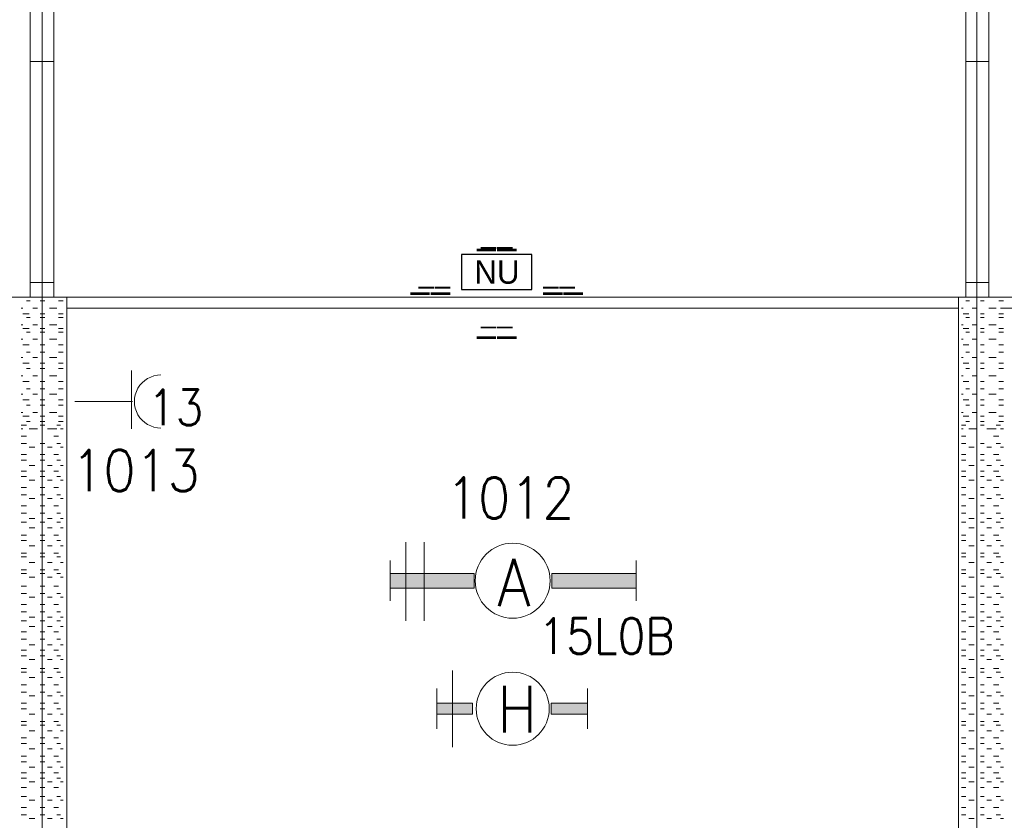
# Model space of a CAD drawing. Header units: metres. Extents: x -120 to -9, y 63 to 139.
# Tile 26 of 44: x -51.9 to -47.69, y 103.97 to 107.39. Entities that reach past the tile are written whole.
import ezdxf
from ezdxf.enums import TextEntityAlignment as Align

# ---------------------------------------------------------------- set-up
doc = ezdxf.new("R2010")
doc.units = ezdxf.units.M
doc.header["$MEASUREMENT"] = 0
doc.layers.add('Level 1', color=1, linetype='Continuous', lineweight=0)
doc.layers.add('Level 20', color=1, linetype='Continuous', lineweight=0)
doc.styles.add('Style-STANDARD', font='STANDARD.shx')
doc.styles.add('Style-WORKING', font='WORKING.shx')

# ---------------------------------------------------------------- blocks, each defined once
blk = doc.blocks.new('EE3A')
at = {"layer": 'Level 20', "color": 2, "linetype": 'Continuous', "lineweight": 30}
blk.add_3dface([(-0.03, 0), (0.03, 0), (0.03, 0.03), (-0.03, 0.03)], dxfattribs=at)
at = {"layer": 'Level 20', "color": 253, "linetype": 'Continuous', "lineweight": 13, "style": 'Style-WORKING'}
blk.add_text('NU', height=0.019999, dxfattribs=at).set_placement((0.00019, 0.015), align=Align.MIDDLE_CENTER)
at = {"layer": 'Level 20', "color": 253, "linetype": 'Continuous', "lineweight": 13, "style": 'Style-WORKING', "width": 0.900036}
blk.add_attdef('EE3A_29898', text='', height=0.025, dxfattribs=at).set_placement((-0.00005, 0.04), align=Align.CENTER)
at = {"layer": 'Level 20', "color": 11, "linetype": 'Continuous', "lineweight": 0, "style": 'Style-WORKING'}
blk.add_attdef('EE3A_29897', text='', height=0.018, dxfattribs=at).set_placement((0, 0.04), align=Align.CENTER)
at = {"layer": 'Level 20', "color": 253, "linetype": 'Continuous', "lineweight": 13, "style": 'Style-WORKING', "width": 0.900036}
blk.add_attdef('EE3A_29894', text='', height=0.025, dxfattribs=at).set_placement((-0.04, 0.015), align=Align.MIDDLE_RIGHT)
blk.add_attdef('EE3A_29896', text='', height=0.025, dxfattribs=at).set_placement((0.04, 0.015), align=Align.MIDDLE_LEFT)
at = {"layer": 'Level 20', "color": 11, "linetype": 'Continuous', "lineweight": 0, "style": 'Style-WORKING'}
blk.add_attdef('EE3A_29893', text='', height=0.018, dxfattribs=at).set_placement((-0.04, 0.015), align=Align.MIDDLE_RIGHT)
blk.add_attdef('EE3A_29895', text='', height=0.018, dxfattribs=at).set_placement((0.04, 0.015), align=Align.MIDDLE_LEFT)
at = {"layer": 'Level 20', "color": 253, "linetype": 'Continuous', "lineweight": 13, "style": 'Style-WORKING', "width": 0.900036}
blk.add_attdef('EE3A_29900', text='', height=0.025, dxfattribs=at).set_placement((-0.00005, -0.01), align=Align.TOP_CENTER)
at = {"layer": 'Level 20', "color": 11, "linetype": 'Continuous', "lineweight": 0, "style": 'Style-WORKING'}
blk.add_attdef('EE3A_29899', text='', height=0.018, dxfattribs=at).set_placement((0, -0.01), align=Align.TOP_CENTER)

msp = doc.modelspace()

# ---------------------------------------------------------------- linework, layer by layer
at = {"layer": 'Level 1', "color": 11, "linetype": 'Continuous', "lineweight": 0}
for p, q in [((-51.8036, 120.3835), (-51.8036, 93.7116)), ((-47.8075, 120.3835), (-47.8075, 93.6725)), ((-113.6356, 106.2038), (-14.0965, 106.2038))]:
    msp.add_line(p, q, dxfattribs=at)
at = {"layer": 'Level 1', "color": 1, "linetype": 'Continuous', "lineweight": 0}
for p, q in [((-51.8543, 109.4772), (-51.8543, 106.2038)), ((-51.7528, 109.4772), (-51.7528, 106.2038)), ((-47.8543, 109.4772), (-47.8543, 106.2038)), ((-47.7567, 109.4772), (-47.7567, 106.2038)), ((-51.8543, 107.2116), (-51.7528, 107.2116)), ((-51.8036, 107.2116), (-51.8036, 106.2663)), ((-47.8543, 107.2116), (-47.7567, 107.2116)), ((-47.8075, 107.2116), (-47.8075, 106.2663)), ((-51.8543, 106.2663), (-51.7528, 106.2663)), ((-47.8543, 106.2663), (-47.7567, 106.2663)), ((-111.8387, 106.2038), (-23.9285, 106.2038)), ((-51.6981, 98.8288), (-51.6981, 106.2038)), ((-47.8856, 98.8288), (-47.8856, 106.2038)), ((-51.8856, 106.1569), (-51.8934, 106.1569)), ((-51.8543, 106.1881), (-51.87, 106.1881)), ((-51.8231, 106.1569), (-51.8426, 106.1569)), ((-51.7918, 106.1881), (-51.8114, 106.1881)), ((-51.7411, 106.1569), (-51.7723, 106.1569)), ((-51.7137, 106.1881), (-51.7332, 106.1881)), ((-51.6981, 106.1569), (-47.8856, 106.1569)), ((-47.8661, 106.1569), (-47.8739, 106.1569)), ((-47.8387, 106.1881), (-47.8543, 106.1881)), ((-47.8075, 106.1569), (-47.827, 106.1569)), ((-47.7762, 106.1881), (-47.7918, 106.1881)), ((-47.7254, 106.1569), (-47.7567, 106.1569)), ((-47.6942, 106.1881), (-47.7137, 106.1881)), ((-47.7059, 106.1569), (-43.9129, 106.1569)), ((-51.8582, 106.1335), (-51.8856, 106.1335)), ((-51.8543, 106.1178), (-51.87, 106.1178)), ((-51.7918, 106.1335), (-51.8114, 106.1335)), ((-51.7918, 106.1178), (-51.8114, 106.1178)), ((-51.7137, 106.1335), (-51.7332, 106.1335)), ((-51.7137, 106.1178), (-51.7332, 106.1178)), ((-47.8426, 106.1335), (-47.8661, 106.1335)), ((-47.8387, 106.1178), (-47.8543, 106.1178)), ((-47.7762, 106.1335), (-47.7918, 106.1335)), ((-47.7762, 106.1178), (-47.7918, 106.1178)), ((-47.6942, 106.1335), (-47.7137, 106.1335)), ((-47.6942, 106.1178), (-47.7137, 106.1178)), ((-51.8856, 106.0866), (-51.8934, 106.0866)), ((-51.8582, 106.071), (-51.8856, 106.071)), ((-51.8231, 106.0866), (-51.8426, 106.0866)), ((-51.7918, 106.071), (-51.8114, 106.071)), ((-51.7411, 106.0866), (-51.7723, 106.0866)), ((-51.7137, 106.071), (-51.7332, 106.071)), ((-47.8661, 106.0866), (-47.8739, 106.0866)), ((-47.8426, 106.071), (-47.8661, 106.071)), ((-47.8075, 106.0866), (-47.827, 106.0866)), ((-47.7762, 106.071), (-47.7918, 106.071)), ((-47.7254, 106.0866), (-47.7567, 106.0866)), ((-47.6942, 106.071), (-47.7137, 106.071)), ((-51.8856, 106.0241), (-51.8934, 106.0241)), ((-51.8543, 106.0553), (-51.87, 106.0553)), ((-51.8231, 106.0241), (-51.8426, 106.0241)), ((-51.7918, 106.0553), (-51.8114, 106.0553)), ((-51.7411, 106.0241), (-51.7723, 106.0241)), ((-51.7137, 106.0553), (-51.7332, 106.0553)), ((-47.8661, 106.0241), (-47.8739, 106.0241)), ((-47.8387, 106.0553), (-47.8543, 106.0553)), ((-47.8075, 106.0241), (-47.827, 106.0241)), ((-47.7762, 106.0553), (-47.7918, 106.0553)), ((-47.7254, 106.0241), (-47.7567, 106.0241)), ((-47.6942, 106.0553), (-47.7137, 106.0553)), ((-51.8582, 106.0007), (-51.8856, 106.0007)), ((-51.7918, 106.0007), (-51.8114, 106.0007)), ((-51.7137, 106.0007), (-51.7332, 106.0007)), ((-47.8426, 106.0007), (-47.8661, 106.0007)), ((-47.7762, 106.0007), (-47.7918, 106.0007)), ((-47.6942, 106.0007), (-47.7137, 106.0007)), ((-51.8856, 105.946), (-51.8934, 105.946)), ((-51.8543, 105.9694), (-51.87, 105.9694)), ((-51.8231, 105.946), (-51.8426, 105.946)), ((-51.7918, 105.9694), (-51.8114, 105.9694)), ((-51.7411, 105.946), (-51.7723, 105.946)), ((-51.7137, 105.9694), (-51.7332, 105.9694)), ((-47.8661, 105.946), (-47.8739, 105.946)), ((-47.8387, 105.9694), (-47.8543, 105.9694)), ((-47.8075, 105.946), (-47.827, 105.946)), ((-47.7762, 105.9694), (-47.7918, 105.9694)), ((-47.7254, 105.946), (-47.7567, 105.946)), ((-47.6942, 105.9694), (-47.7137, 105.9694)), ((-51.8582, 105.9225), (-51.8856, 105.9225)), ((-51.8543, 105.8991), (-51.87, 105.8991)), ((-51.7918, 105.9225), (-51.8114, 105.9225)), ((-51.7918, 105.8991), (-51.8114, 105.8991)), ((-51.7137, 105.9225), (-51.7332, 105.9225)), ((-51.7137, 105.8991), (-51.7332, 105.8991)), ((-47.8426, 105.9225), (-47.8661, 105.9225)), ((-47.8387, 105.8991), (-47.8543, 105.8991)), ((-47.7762, 105.9225), (-47.7918, 105.9225)), ((-47.7762, 105.8991), (-47.7918, 105.8991)), ((-47.6942, 105.9225), (-47.7137, 105.9225)), ((-47.6942, 105.8991), (-47.7137, 105.8991)), ((-51.8856, 105.8678), (-51.8934, 105.8678)), ((-51.8231, 105.8678), (-51.8426, 105.8678)), ((-51.7411, 105.8678), (-51.7723, 105.8678)), ((-51.4207, 105.8913), (-51.4207, 105.6413)), ((-47.8661, 105.8678), (-47.8739, 105.8678)), ((-47.8075, 105.8678), (-47.827, 105.8678)), ((-47.7254, 105.8678), (-47.7567, 105.8678)), ((-51.8582, 105.8444), (-51.8856, 105.8444)), ((-51.8543, 105.8131), (-51.87, 105.8131)), ((-51.7918, 105.8444), (-51.8114, 105.8444)), ((-51.7918, 105.8131), (-51.8114, 105.8131)), ((-51.7137, 105.8444), (-51.7332, 105.8444)), ((-51.7137, 105.8131), (-51.7332, 105.8131)), ((-47.8426, 105.8444), (-47.8661, 105.8444)), ((-47.8387, 105.8131), (-47.8543, 105.8131)), ((-47.7762, 105.8444), (-47.7918, 105.8444)), ((-47.7762, 105.8131), (-47.7918, 105.8131)), ((-47.6942, 105.8444), (-47.7137, 105.8444)), ((-47.6942, 105.8131), (-47.7137, 105.8131)), ((-51.8856, 105.7897), (-51.8934, 105.7897)), ((-51.8231, 105.7897), (-51.8426, 105.7897)), ((-51.7411, 105.7897), (-51.7723, 105.7897)), ((-47.8661, 105.7897), (-47.8739, 105.7897)), ((-47.8075, 105.7897), (-47.827, 105.7897)), ((-47.7254, 105.7897), (-47.7567, 105.7897)), ((-51.8582, 105.7663), (-51.8856, 105.7663)), ((-51.8543, 105.7428), (-51.87, 105.7428)), ((-51.7918, 105.7663), (-51.8114, 105.7663)), ((-51.7918, 105.7428), (-51.8114, 105.7428)), ((-51.7137, 105.7663), (-51.7332, 105.7663)), ((-51.7137, 105.7428), (-51.7332, 105.7428)), ((-51.6629, 105.7585), (-51.4168, 105.7585)), ((-47.8426, 105.7663), (-47.8661, 105.7663)), ((-47.8387, 105.7428), (-47.8543, 105.7428)), ((-47.7762, 105.7663), (-47.7918, 105.7663)), ((-47.7762, 105.7428), (-47.7918, 105.7428)), ((-47.6942, 105.7663), (-47.7137, 105.7663)), ((-47.6942, 105.7428), (-47.7137, 105.7428)), ((-51.8856, 105.7116), (-51.8934, 105.7116)), ((-51.8582, 105.696), (-51.8856, 105.696)), ((-51.8231, 105.7116), (-51.8426, 105.7116)), ((-51.7918, 105.696), (-51.8114, 105.696)), ((-51.7411, 105.7116), (-51.7723, 105.7116)), ((-51.7137, 105.696), (-51.7332, 105.696)), ((-47.8661, 105.7116), (-47.8739, 105.7116)), ((-47.8426, 105.696), (-47.8661, 105.696)), ((-47.8075, 105.7116), (-47.827, 105.7116)), ((-47.7762, 105.696), (-47.7918, 105.696)), ((-47.7254, 105.7116), (-47.7567, 105.7116)), ((-47.6942, 105.696), (-47.7137, 105.696)), ((-51.8934, 105.6569), (-51.87, 105.6569)), ((-51.8543, 105.6725), (-51.87, 105.6725)), ((-51.7918, 105.6725), (-51.8114, 105.6725)), ((-51.8114, 105.6569), (-51.7918, 105.6569)), ((-51.7411, 105.6569), (-51.7254, 105.6569)), ((-51.7137, 105.6725), (-51.7332, 105.6725)), ((-47.8739, 105.6569), (-47.8543, 105.6569)), ((-47.8387, 105.6725), (-47.8543, 105.6725)), ((-47.7762, 105.6725), (-47.7918, 105.6725)), ((-47.7918, 105.6569), (-47.7762, 105.6569)), ((-47.7254, 105.6569), (-47.7059, 105.6569)), ((-47.6942, 105.6725), (-47.7137, 105.6725)), ((-51.8856, 105.6413), (-51.8934, 105.6413)), ((-51.8934, 105.61), (-51.87, 105.61)), ((-51.8582, 105.6413), (-51.8348, 105.6413)), ((-51.8231, 105.6413), (-51.8426, 105.6413)), ((-51.7801, 105.6413), (-51.7606, 105.6413)), ((-51.7411, 105.6413), (-51.7723, 105.6413)), ((-51.7528, 105.61), (-51.7332, 105.61)), ((-51.7254, 105.6413), (-51.7137, 105.6413)), ((-47.8661, 105.6413), (-47.8739, 105.6413)), ((-47.8739, 105.61), (-47.8543, 105.61)), ((-47.8426, 105.6413), (-47.8192, 105.6413)), ((-47.8075, 105.6413), (-47.827, 105.6413)), ((-47.7645, 105.6413), (-47.745, 105.6413)), ((-47.7254, 105.6413), (-47.7567, 105.6413)), ((-47.7371, 105.61), (-47.7137, 105.61)), ((-47.7059, 105.6413), (-47.6942, 105.6413)), ((-51.8934, 105.5788), (-51.87, 105.5788)), ((-51.8582, 105.5631), (-51.8348, 105.5631)), ((-51.8114, 105.5788), (-51.7918, 105.5788)), ((-51.7801, 105.5631), (-51.7606, 105.5631)), ((-51.7411, 105.5788), (-51.7254, 105.5788)), ((-51.7254, 105.5631), (-51.7137, 105.5631)), ((-47.8739, 105.5788), (-47.8543, 105.5788)), ((-47.8426, 105.5631), (-47.8192, 105.5631)), ((-47.7918, 105.5788), (-47.7762, 105.5788)), ((-47.7645, 105.5631), (-47.745, 105.5631)), ((-47.7254, 105.5788), (-47.7059, 105.5788)), ((-47.7059, 105.5631), (-47.6942, 105.5631)), ((-51.8934, 105.5319), (-51.87, 105.5319)), ((-51.8114, 105.5319), (-51.7918, 105.5319)), ((-51.7528, 105.5319), (-51.7332, 105.5319)), ((-47.8739, 105.5319), (-47.8543, 105.5319)), ((-47.7918, 105.5319), (-47.7762, 105.5319)), ((-47.7371, 105.5319), (-47.7137, 105.5319)), ((-51.8934, 105.5085), (-51.87, 105.5085)), ((-51.8582, 105.485), (-51.8348, 105.485)), ((-51.8114, 105.5085), (-51.7918, 105.5085)), ((-51.7801, 105.485), (-51.7606, 105.485)), ((-51.7411, 105.5085), (-51.7254, 105.5085)), ((-51.7254, 105.485), (-51.7137, 105.485)), ((-47.8739, 105.5085), (-47.8543, 105.5085)), ((-47.8426, 105.485), (-47.8192, 105.485)), ((-47.7918, 105.5085), (-47.7762, 105.5085)), ((-47.7645, 105.485), (-47.745, 105.485)), ((-47.7254, 105.5085), (-47.7059, 105.5085)), ((-47.7059, 105.485), (-47.6942, 105.485)), ((-51.8934, 105.4616), (-51.87, 105.4616)), ((-51.8934, 105.4381), (-51.87, 105.4381)), ((-51.8114, 105.4616), (-51.7918, 105.4616)), ((-51.8114, 105.4381), (-51.7918, 105.4381)), ((-51.7528, 105.4616), (-51.7332, 105.4616)), ((-51.7411, 105.4381), (-51.7254, 105.4381)), ((-47.8739, 105.4616), (-47.8543, 105.4616)), ((-47.8739, 105.4381), (-47.8543, 105.4381)), ((-47.7918, 105.4616), (-47.7762, 105.4616)), ((-47.7918, 105.4381), (-47.7762, 105.4381)), ((-47.7371, 105.4616), (-47.7137, 105.4616)), ((-47.7254, 105.4381), (-47.7059, 105.4381)), ((-51.8582, 105.4225), (-51.8348, 105.4225)), ((-51.7801, 105.4225), (-51.7606, 105.4225)), ((-51.7254, 105.4225), (-51.7137, 105.4225)), ((-47.8426, 105.4225), (-47.8192, 105.4225)), ((-47.7645, 105.4225), (-47.745, 105.4225)), ((-47.7059, 105.4225), (-47.6942, 105.4225)), ((-51.8934, 105.3913), (-51.87, 105.3913)), ((-51.8934, 105.36), (-51.87, 105.36)), ((-51.8114, 105.3913), (-51.7918, 105.3913)), ((-51.8114, 105.36), (-51.7918, 105.36)), ((-51.7528, 105.3913), (-51.7332, 105.3913)), ((-51.7411, 105.36), (-51.7254, 105.36)), ((-47.8739, 105.3913), (-47.8543, 105.3913)), ((-47.8739, 105.36), (-47.8543, 105.36)), ((-47.7918, 105.3913), (-47.7762, 105.3913)), ((-47.7918, 105.36), (-47.7762, 105.36)), ((-47.7371, 105.3913), (-47.7137, 105.3913)), ((-47.7254, 105.36), (-47.7059, 105.36)), ((-51.8934, 105.3131), (-51.87, 105.3131)), ((-51.8582, 105.3444), (-51.8348, 105.3444)), ((-51.8114, 105.3131), (-51.7918, 105.3131)), ((-51.7801, 105.3444), (-51.7606, 105.3444)), ((-51.7528, 105.3131), (-51.7332, 105.3131)), ((-51.7254, 105.3444), (-51.7137, 105.3444)), ((-47.8739, 105.3131), (-47.8543, 105.3131)), ((-47.8426, 105.3444), (-47.8192, 105.3444)), ((-47.7918, 105.3131), (-47.7762, 105.3131)), ((-47.7645, 105.3444), (-47.745, 105.3444)), ((-47.7371, 105.3131), (-47.7137, 105.3131)), ((-47.7059, 105.3444), (-47.6942, 105.3444)), ((-51.8934, 105.2819), (-51.87, 105.2819)), ((-51.8114, 105.2819), (-51.7918, 105.2819)), ((-51.7411, 105.2819), (-51.7254, 105.2819)), ((-47.8739, 105.2819), (-47.8543, 105.2819)), ((-47.7918, 105.2819), (-47.7762, 105.2819)), ((-47.7254, 105.2819), (-47.7059, 105.2819)), ((-51.8934, 105.2428), (-51.87, 105.2428)), ((-51.8582, 105.2585), (-51.8348, 105.2585)), ((-51.8114, 105.2428), (-51.7918, 105.2428)), ((-51.7801, 105.2585), (-51.7606, 105.2585)), ((-51.7411, 105.2428), (-51.7254, 105.2428)), ((-51.7254, 105.2585), (-51.7137, 105.2585)), ((-47.8739, 105.2428), (-47.8543, 105.2428)), ((-47.8426, 105.2585), (-47.8192, 105.2585)), ((-47.7918, 105.2428), (-47.7762, 105.2428)), ((-47.7645, 105.2585), (-47.745, 105.2585)), ((-47.7254, 105.2428), (-47.7059, 105.2428)), ((-47.7059, 105.2585), (-47.6942, 105.2585)), ((-51.8934, 105.1881), (-51.87, 105.1881)), ((-51.8582, 105.2194), (-51.8348, 105.2194)), ((-51.8114, 105.1881), (-51.7918, 105.1881)), ((-51.7801, 105.2194), (-51.7606, 105.2194)), ((-51.7528, 105.1881), (-51.7332, 105.1881)), ((-51.7254, 105.2194), (-51.7137, 105.2194)), ((-47.8739, 105.1881), (-47.8543, 105.1881)), ((-47.8426, 105.2194), (-47.8192, 105.2194)), ((-47.7918, 105.1881), (-47.7762, 105.1881)), ((-47.7645, 105.2194), (-47.745, 105.2194)), ((-47.7371, 105.1881), (-47.7137, 105.1881)), ((-47.7059, 105.2194), (-47.6942, 105.2194)), ((-51.8934, 105.1647), (-51.87, 105.1647)), ((-51.8582, 105.1413), (-51.8348, 105.1413)), ((-51.8114, 105.1647), (-51.7918, 105.1647)), ((-51.7801, 105.1413), (-51.7606, 105.1413)), ((-51.7411, 105.1647), (-51.7254, 105.1647)), ((-51.7254, 105.1413), (-51.7137, 105.1413)), ((-50.2489, 105.1569), (-50.2489, 104.821)), ((-50.1707, 105.1569), (-50.1707, 104.821)), ((-47.8739, 105.1647), (-47.8543, 105.1647)), ((-47.8426, 105.1413), (-47.8192, 105.1413)), ((-47.7918, 105.1647), (-47.7762, 105.1647)), ((-47.7645, 105.1413), (-47.745, 105.1413)), ((-47.7254, 105.1647), (-47.7059, 105.1647)), ((-47.7059, 105.1413), (-47.6942, 105.1413)), ((-51.8934, 105.11), (-51.87, 105.11)), ((-51.8114, 105.11), (-51.7918, 105.11)), ((-51.7528, 105.11), (-51.7332, 105.11)), ((-47.8739, 105.11), (-47.8543, 105.11)), ((-47.7918, 105.11), (-47.7762, 105.11)), ((-47.7371, 105.11), (-47.7137, 105.11)), ((-51.8934, 105.0944), (-51.87, 105.0944)), ((-51.8582, 105.071), (-51.8348, 105.071)), ((-51.8114, 105.0944), (-51.7918, 105.0944)), ((-51.7801, 105.071), (-51.7606, 105.071)), ((-51.7411, 105.0944), (-51.7254, 105.0944)), ((-51.7254, 105.071), (-51.7137, 105.071)), ((-50.3153, 104.9069), (-50.3153, 105.0788)), ((-49.2645, 104.9069), (-49.2645, 105.0788)), ((-47.8739, 105.0944), (-47.8543, 105.0944)), ((-47.8426, 105.071), (-47.8192, 105.071)), ((-47.7918, 105.0944), (-47.7762, 105.0944)), ((-47.7645, 105.071), (-47.745, 105.071)), ((-47.7254, 105.0944), (-47.7059, 105.0944)), ((-47.7059, 105.071), (-47.6942, 105.071)), ((-51.8934, 105.0397), (-51.87, 105.0397)), ((-51.8934, 105.0241), (-51.87, 105.0241)), ((-51.8114, 105.0397), (-51.7918, 105.0397)), ((-51.8114, 105.0241), (-51.7918, 105.0241)), ((-51.7528, 105.0397), (-51.7332, 105.0397)), ((-51.7411, 105.0241), (-51.7254, 105.0241)), ((-47.8739, 105.0397), (-47.8543, 105.0397)), ((-47.8739, 105.0241), (-47.8543, 105.0241)), ((-47.7918, 105.0397), (-47.7762, 105.0397)), ((-47.7918, 105.0241), (-47.7762, 105.0241)), ((-47.7371, 105.0397), (-47.7137, 105.0397)), ((-47.7254, 105.0241), (-47.7059, 105.0241)), ((-51.8582, 105.0085), (-51.8348, 105.0085)), ((-51.7801, 105.0085), (-51.7606, 105.0085)), ((-51.7254, 105.0085), (-51.7137, 105.0085)), ((-47.8426, 105.0085), (-47.8192, 105.0085)), ((-47.7645, 105.0085), (-47.745, 105.0085)), ((-47.7059, 105.0085), (-47.6942, 105.0085)), ((-51.8934, 104.9694), (-51.87, 104.9694)), ((-51.8934, 104.9381), (-51.87, 104.9381)), ((-51.8114, 104.9694), (-51.7918, 104.9694)), ((-51.8114, 104.9381), (-51.7918, 104.9381)), ((-51.7528, 104.9694), (-51.7332, 104.9694)), ((-51.7411, 104.9381), (-51.7254, 104.9381)), ((-47.8739, 104.9694), (-47.8543, 104.9694)), ((-47.8739, 104.9381), (-47.8543, 104.9381)), ((-47.7918, 104.9694), (-47.7762, 104.9694)), ((-47.7918, 104.9381), (-47.7762, 104.9381)), ((-47.7371, 104.9694), (-47.7137, 104.9694)), ((-47.7254, 104.9381), (-47.7059, 104.9381)), ((-51.8934, 104.8913), (-51.87, 104.8913)), ((-51.8582, 104.9225), (-51.8348, 104.9225)), ((-51.8114, 104.8913), (-51.7918, 104.8913)), ((-51.7801, 104.9225), (-51.7606, 104.9225)), ((-51.7528, 104.8913), (-51.7332, 104.8913)), ((-51.7254, 104.9225), (-51.7137, 104.9225)), ((-47.8739, 104.8913), (-47.8543, 104.8913)), ((-47.8426, 104.9225), (-47.8192, 104.9225)), ((-47.7918, 104.8913), (-47.7762, 104.8913)), ((-47.7645, 104.9225), (-47.745, 104.9225)), ((-47.7371, 104.8913), (-47.7137, 104.8913)), ((-47.7059, 104.9225), (-47.6942, 104.9225)), ((-51.8934, 104.86), (-51.87, 104.86)), ((-51.8114, 104.86), (-51.7918, 104.86)), ((-51.7411, 104.86), (-51.7254, 104.86)), ((-47.8739, 104.86), (-47.8543, 104.86)), ((-47.7918, 104.86), (-47.7762, 104.86)), ((-47.7254, 104.86), (-47.7059, 104.86)), ((-51.8934, 104.821), (-51.87, 104.821)), ((-51.8582, 104.8366), (-51.8348, 104.8366)), ((-51.8114, 104.821), (-51.7918, 104.821)), ((-51.7801, 104.8366), (-51.7606, 104.8366)), ((-51.7411, 104.821), (-51.7254, 104.821)), ((-51.7254, 104.8366), (-51.7137, 104.8366)), ((-47.8739, 104.821), (-47.8543, 104.821)), ((-47.8426, 104.8366), (-47.8192, 104.8366)), ((-47.7918, 104.821), (-47.7762, 104.821)), ((-47.7645, 104.8366), (-47.745, 104.8366)), ((-47.7254, 104.821), (-47.7059, 104.821)), ((-47.7059, 104.8366), (-47.6942, 104.8366)), ((-51.8934, 104.7741), (-51.87, 104.7741)), ((-51.8582, 104.7975), (-51.8348, 104.7975)), ((-51.8114, 104.7741), (-51.7918, 104.7741)), ((-51.7801, 104.7975), (-51.7606, 104.7975)), ((-51.7528, 104.7741), (-51.7332, 104.7741)), ((-51.7254, 104.7975), (-51.7137, 104.7975)), ((-47.8739, 104.7741), (-47.8543, 104.7741)), ((-47.8426, 104.7975), (-47.8192, 104.7975)), ((-47.7918, 104.7741), (-47.7762, 104.7741)), ((-47.7645, 104.7975), (-47.745, 104.7975)), ((-47.7371, 104.7741), (-47.7137, 104.7741)), ((-47.7059, 104.7975), (-47.6942, 104.7975)), ((-51.8934, 104.7428), (-51.87, 104.7428)), ((-51.8582, 104.7194), (-51.8348, 104.7194)), ((-51.8114, 104.7428), (-51.7918, 104.7428)), ((-51.7801, 104.7194), (-51.7606, 104.7194)), ((-51.7411, 104.7428), (-51.7254, 104.7428)), ((-51.7254, 104.7194), (-51.7137, 104.7194)), ((-47.8739, 104.7428), (-47.8543, 104.7428)), ((-47.8426, 104.7194), (-47.8192, 104.7194)), ((-47.7918, 104.7428), (-47.7762, 104.7428)), ((-47.7645, 104.7194), (-47.745, 104.7194)), ((-47.7254, 104.7428), (-47.7059, 104.7428)), ((-47.7059, 104.7194), (-47.6942, 104.7194)), ((-51.8934, 104.696), (-51.87, 104.696)), ((-51.8114, 104.696), (-51.7918, 104.696)), ((-51.7528, 104.696), (-51.7332, 104.696)), ((-47.8739, 104.696), (-47.8543, 104.696)), ((-47.7918, 104.696), (-47.7762, 104.696)), ((-47.7371, 104.696), (-47.7137, 104.696)), ((-51.8934, 104.6725), (-51.87, 104.6725)), ((-51.8582, 104.6569), (-51.8348, 104.6569)), ((-51.8114, 104.6725), (-51.7918, 104.6725)), ((-51.7801, 104.6569), (-51.7606, 104.6569)), ((-51.7411, 104.6725), (-51.7254, 104.6725)), ((-51.7254, 104.6569), (-51.7137, 104.6569)), ((-47.8739, 104.6725), (-47.8543, 104.6725)), ((-47.8426, 104.6569), (-47.8192, 104.6569)), ((-47.7918, 104.6725), (-47.7762, 104.6725)), ((-47.7645, 104.6569), (-47.745, 104.6569)), ((-47.7254, 104.6725), (-47.7059, 104.6725)), ((-47.7059, 104.6569), (-47.6942, 104.6569)), ((-51.8934, 104.6178), (-51.87, 104.6178)), ((-51.8934, 104.6022), (-51.87, 104.6022)), ((-51.8114, 104.6178), (-51.7918, 104.6178)), ((-51.8114, 104.6022), (-51.7918, 104.6022)), ((-51.7528, 104.6178), (-51.7332, 104.6178)), ((-51.7411, 104.6022), (-51.7254, 104.6022)), ((-50.0496, 104.61), (-50.0496, 104.2819)), ((-47.8739, 104.6178), (-47.8543, 104.6178)), ((-47.8739, 104.6022), (-47.8543, 104.6022)), ((-47.7918, 104.6178), (-47.7762, 104.6178)), ((-47.7918, 104.6022), (-47.7762, 104.6022)), ((-47.7371, 104.6178), (-47.7137, 104.6178)), ((-47.7254, 104.6022), (-47.7059, 104.6022)), ((-51.8582, 104.5788), (-51.8348, 104.5788)), ((-51.7801, 104.5788), (-51.7606, 104.5788)), ((-51.7254, 104.5788), (-51.7137, 104.5788)), ((-47.8426, 104.5788), (-47.8192, 104.5788)), ((-47.7645, 104.5788), (-47.745, 104.5788)), ((-47.7059, 104.5788), (-47.6942, 104.5788)), ((-51.8934, 104.5475), (-51.87, 104.5475)), ((-51.8934, 104.5163), (-51.87, 104.5163)), ((-51.8114, 104.5475), (-51.7918, 104.5475)), ((-51.8114, 104.5163), (-51.7918, 104.5163)), ((-51.7528, 104.5475), (-51.7332, 104.5475)), ((-51.7411, 104.5163), (-51.7254, 104.5163)), ((-50.1161, 104.5319), (-50.1161, 104.36)), ((-49.4715, 104.5319), (-49.4715, 104.36)), ((-47.8739, 104.5475), (-47.8543, 104.5475)), ((-47.8739, 104.5163), (-47.8543, 104.5163)), ((-47.7918, 104.5475), (-47.7762, 104.5475)), ((-47.7918, 104.5163), (-47.7762, 104.5163)), ((-47.7371, 104.5475), (-47.7137, 104.5475)), ((-47.7254, 104.5163), (-47.7059, 104.5163)), ((-51.8934, 104.4694), (-51.87, 104.4694)), ((-51.8582, 104.5007), (-51.8348, 104.5007)), ((-51.8114, 104.4694), (-51.7918, 104.4694)), ((-51.7801, 104.5007), (-51.7606, 104.5007)), ((-51.7528, 104.4694), (-51.7332, 104.4694)), ((-51.7254, 104.5007), (-51.7137, 104.5007)), ((-47.8739, 104.4694), (-47.8543, 104.4694)), ((-47.8426, 104.5007), (-47.8192, 104.5007)), ((-47.7918, 104.4694), (-47.7762, 104.4694)), ((-47.7645, 104.5007), (-47.745, 104.5007)), ((-47.7371, 104.4694), (-47.7137, 104.4694)), ((-47.7059, 104.5007), (-47.6942, 104.5007)), ((-51.8934, 104.446), (-51.87, 104.446)), ((-51.8114, 104.446), (-51.7918, 104.446)), ((-51.7411, 104.446), (-51.7254, 104.446)), ((-47.8739, 104.446), (-47.8543, 104.446)), ((-47.7918, 104.446), (-47.7762, 104.446)), ((-47.7254, 104.446), (-47.7059, 104.446)), ((-51.8934, 104.3913), (-51.87, 104.3913)), ((-51.8582, 104.4225), (-51.8348, 104.4225)), ((-51.8114, 104.3913), (-51.7918, 104.3913)), ((-51.7801, 104.4225), (-51.7606, 104.4225)), ((-51.7528, 104.3913), (-51.7332, 104.3913)), ((-51.7254, 104.4225), (-51.7137, 104.4225)), ((-47.8739, 104.3913), (-47.8543, 104.3913)), ((-47.8426, 104.4225), (-47.8192, 104.4225)), ((-47.7918, 104.3913), (-47.7762, 104.3913)), ((-47.7645, 104.4225), (-47.745, 104.4225)), ((-47.7371, 104.3913), (-47.7137, 104.3913)), ((-47.7059, 104.4225), (-47.6942, 104.4225)), ((-51.8934, 104.3757), (-51.87, 104.3757)), ((-51.8582, 104.3522), (-51.8348, 104.3522)), ((-51.8114, 104.3757), (-51.7918, 104.3757)), ((-51.7801, 104.3522), (-51.7606, 104.3522)), ((-51.7411, 104.3757), (-51.7254, 104.3757)), ((-51.7254, 104.3522), (-51.7137, 104.3522)), ((-47.8739, 104.3757), (-47.8543, 104.3757)), ((-47.8426, 104.3522), (-47.8192, 104.3522)), ((-47.7918, 104.3757), (-47.7762, 104.3757)), ((-47.7645, 104.3522), (-47.745, 104.3522)), ((-47.7254, 104.3757), (-47.7059, 104.3757)), ((-47.7059, 104.3522), (-47.6942, 104.3522)), ((-51.8934, 104.321), (-51.87, 104.321)), ((-51.8114, 104.321), (-51.7918, 104.321)), ((-51.7528, 104.321), (-51.7332, 104.321)), ((-47.8739, 104.321), (-47.8543, 104.321)), ((-47.7918, 104.321), (-47.7762, 104.321)), ((-47.7371, 104.321), (-47.7137, 104.321)), ((-51.8934, 104.2975), (-51.87, 104.2975)), ((-51.8582, 104.2741), (-51.8348, 104.2741)), ((-51.8114, 104.2975), (-51.7918, 104.2975)), ((-51.7801, 104.2741), (-51.7606, 104.2741)), ((-51.7411, 104.2975), (-51.7254, 104.2975)), ((-51.7254, 104.2741), (-51.7137, 104.2741)), ((-47.8739, 104.2975), (-47.8543, 104.2975)), ((-47.8426, 104.2741), (-47.8192, 104.2741)), ((-47.7918, 104.2975), (-47.7762, 104.2975)), ((-47.7645, 104.2741), (-47.745, 104.2741)), ((-47.7254, 104.2975), (-47.7059, 104.2975)), ((-47.7059, 104.2741), (-47.6942, 104.2741)), ((-51.8934, 104.2428), (-51.87, 104.2428)), ((-51.8934, 104.2194), (-51.87, 104.2194)), ((-51.8114, 104.2428), (-51.7918, 104.2428)), ((-51.8114, 104.2194), (-51.7918, 104.2194)), ((-51.7528, 104.2428), (-51.7332, 104.2428)), ((-51.7411, 104.2194), (-51.7254, 104.2194)), ((-47.8739, 104.2428), (-47.8543, 104.2428)), ((-47.8739, 104.2194), (-47.8543, 104.2194)), ((-47.7918, 104.2428), (-47.7762, 104.2428)), ((-47.7918, 104.2194), (-47.7762, 104.2194)), ((-47.7371, 104.2428), (-47.7137, 104.2428)), ((-47.7254, 104.2194), (-47.7059, 104.2194)), ((-51.8934, 104.1725), (-51.87, 104.1725)), ((-51.8582, 104.196), (-51.8348, 104.196)), ((-51.8114, 104.1725), (-51.7918, 104.1725)), ((-51.7801, 104.196), (-51.7606, 104.196)), ((-51.7528, 104.1725), (-51.7332, 104.1725)), ((-51.7254, 104.196), (-51.7137, 104.196)), ((-47.8739, 104.1725), (-47.8543, 104.1725)), ((-47.8426, 104.196), (-47.8192, 104.196)), ((-47.7918, 104.1725), (-47.7762, 104.1725)), ((-47.7645, 104.196), (-47.745, 104.196)), ((-47.7371, 104.1725), (-47.7137, 104.1725)), ((-47.7059, 104.196), (-47.6942, 104.196)), ((-51.8934, 104.1491), (-51.87, 104.1491)), ((-51.8582, 104.1335), (-51.8348, 104.1335)), ((-51.8114, 104.1491), (-51.7918, 104.1491)), ((-51.7801, 104.1335), (-51.7606, 104.1335)), ((-51.7411, 104.1491), (-51.7254, 104.1491)), ((-51.7254, 104.1335), (-51.7137, 104.1335)), ((-47.8739, 104.1491), (-47.8543, 104.1491)), ((-47.8426, 104.1335), (-47.8192, 104.1335)), ((-47.7918, 104.1491), (-47.7762, 104.1491)), ((-47.7645, 104.1335), (-47.745, 104.1335)), ((-47.7254, 104.1491), (-47.7059, 104.1491)), ((-47.7059, 104.1335), (-47.6942, 104.1335)), ((-51.8934, 104.11), (-51.87, 104.11)), ((-51.8114, 104.11), (-51.7918, 104.11)), ((-51.7528, 104.11), (-51.7332, 104.11)), ((-47.8739, 104.11), (-47.8543, 104.11)), ((-47.7918, 104.11), (-47.7762, 104.11)), ((-47.7371, 104.11), (-47.7137, 104.11)), ((-51.8934, 104.071), (-51.87, 104.071)), ((-51.8582, 104.0553), (-51.8348, 104.0553)), ((-51.8114, 104.071), (-51.7918, 104.071)), ((-51.7801, 104.0553), (-51.7606, 104.0553)), ((-51.7411, 104.071), (-51.7254, 104.071)), ((-51.7254, 104.0553), (-51.7137, 104.0553)), ((-47.8739, 104.071), (-47.8543, 104.071)), ((-47.8426, 104.0553), (-47.8192, 104.0553)), ((-47.7918, 104.071), (-47.7762, 104.071)), ((-47.7645, 104.0553), (-47.745, 104.0553)), ((-47.7254, 104.071), (-47.7059, 104.071)), ((-47.7059, 104.0553), (-47.6942, 104.0553)), ((-51.8934, 104.0241), (-51.87, 104.0241)), ((-51.8114, 104.0241), (-51.7918, 104.0241)), ((-51.7528, 104.0241), (-51.7332, 104.0241)), ((-47.8739, 104.0241), (-47.8543, 104.0241)), ((-47.7918, 104.0241), (-47.7762, 104.0241)), ((-47.7371, 104.0241), (-47.7137, 104.0241)), ((-51.8934, 103.9928), (-51.87, 103.9928)), ((-51.8582, 103.9772), (-51.8348, 103.9772)), ((-51.8114, 103.9928), (-51.7918, 103.9928)), ((-51.7801, 103.9772), (-51.7606, 103.9772)), ((-51.7411, 103.9928), (-51.7254, 103.9928)), ((-51.7254, 103.9772), (-51.7137, 103.9772)), ((-47.8739, 103.9928), (-47.8543, 103.9928)), ((-47.8426, 103.9772), (-47.8192, 103.9772)), ((-47.7918, 103.9928), (-47.7762, 103.9928)), ((-47.7645, 103.9772), (-47.745, 103.9772)), ((-47.7254, 103.9928), (-47.7059, 103.9928)), ((-47.7059, 103.9772), (-47.6942, 103.9772))]:
    msp.add_line(p, q, dxfattribs=at)
for centre, radius in [((-49.7918, 104.9929), 0.1602), ((-49.7918, 104.446), 0.1562)]:
    msp.add_circle(centre, radius, dxfattribs=at)
msp.add_arc((-51.2957, 105.7585), 0.1133, 90, 270.0001, dxfattribs=at)
at = {"layer": 'Level 1', "color": 1, "linetype": 'Continuous', "lineweight": 0, "extrusion": (0, 0, -1)}
msp.add_solid([(49.9559, 105.0241), (50.3153, 105.0241), (49.9559, 104.9616), (50.3153, 104.9616)], dxfattribs=at)
at = {"layer": 'Level 1', "color": 1, "linetype": 'Continuous', "lineweight": 0}
for points in [[(-49.6239, 104.9616), (-49.2645, 104.9616), (-49.6239, 105.0241), (-49.2645, 105.0241)], [(-50.1161, 104.4225), (-50.1161, 104.4694), (-49.9637, 104.4225), (-49.9637, 104.4694)], [(-49.6278, 104.4225), (-49.6278, 104.4694), (-49.4715, 104.4225), (-49.4715, 104.4694)]]:
    msp.add_solid(points, dxfattribs=at)
for points in [[(-49.9559, 105.0241), (-50.3153, 105.0241), (-50.3153, 104.9616), (-49.9559, 104.9616)], [(-49.6239, 104.9616), (-49.2645, 104.9616), (-49.2645, 105.0241), (-49.6239, 105.0241)], [(-50.1161, 104.4225), (-50.1161, 104.4694), (-49.9637, 104.4694), (-49.9637, 104.4225)], [(-49.6278, 104.4225), (-49.6278, 104.4694), (-49.4715, 104.4694), (-49.4715, 104.4225)]]:
    msp.add_3dface(points, dxfattribs=at)

# ---------------------------------------------------------------- block references
at = {"layer": 'Level 20', "color": 253, "linetype": 'Continuous', "lineweight": 13, "xscale": 5, "yscale": 5, "zscale": 5}
msp.add_blockref('EE3A', (-49.8601, 106.2366), dxfattribs=at).add_auto_attribs({'EE3A_29893': '__', 'EE3A_29894': '__', 'EE3A_29895': '__', 'EE3A_29896': '__', 'EE3A_29897': '__', 'EE3A_29898': '__', 'EE3A_29899': '__', 'EE3A_29900': '__'})

# ---------------------------------------------------------------- texts
at = {"layer": 'Level 1', "color": 1, "linetype": 'Continuous', "lineweight": 0, "style": 'Style-STANDARD'}
for s, height, p in [('13', 0.1523, (-51.2326, 105.6569)), ('1013', 0.1757, (-51.4038, 105.3757)), ('1012', 0.1757, (-49.8022, 105.2585)), ('15L0B', 0.1523, (-49.391, 104.6803))]:
    msp.add_text(s, height=height, dxfattribs=at).set_placement(p, align=Align.CENTER)
for s, height, p in [('A', 0.2031, (-49.8582, 104.8835)), ('H', 0.1992, (-49.8582, 104.3444))]:
    msp.add_text(s, height=height, dxfattribs=at).set_placement(p)

doc.saveas('drawing.dxf')
